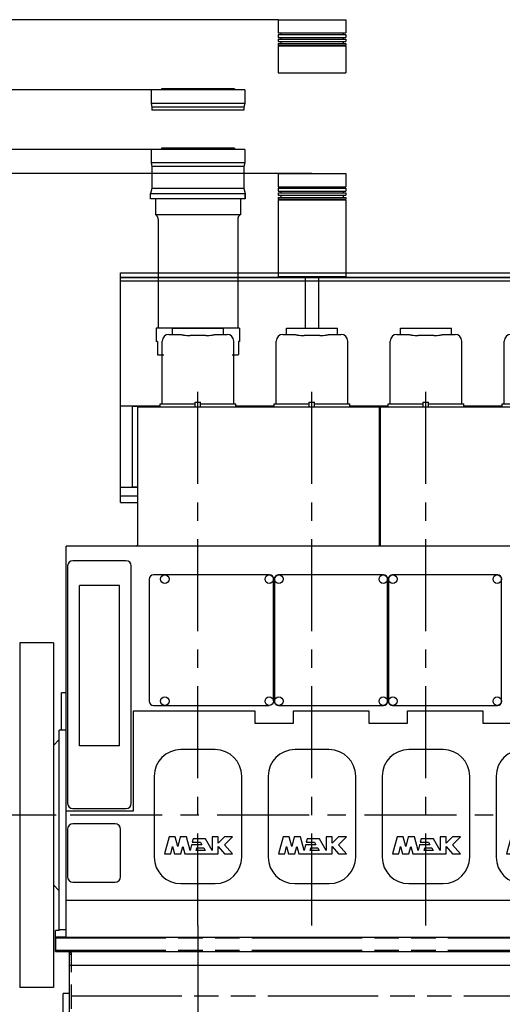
# Model space of a CAD drawing. Header units: millimetres. Extents: x 0 to 841, y 0 to 594.
# Tile 3 of 63: x 96 to 187, y 114 to 300. Entities that reach past the tile are written whole.
import ezdxf
from ezdxf.enums import TextEntityAlignment as Align

# ---------------------------------------------------------------- set-up
doc = ezdxf.new("R2010")
doc.units = ezdxf.units.MM
doc.header["$LTSCALE"] = 46.255
doc.linetypes.add('CENTER', pattern=[0.6, 0.375, -0.075, 0.075, -0.075])
doc.linetypes.add('PHANTOM', pattern=[0.8, 0.45, -0.05, 0.1, -0.05, 0.1, -0.05])
doc.layers.get('0').update_dxf_attribs({"linetype": 'CONTINUOUS'})
for name, color, linetype in [('25007_040000_TLKGS_KS_V_ABL293', 7, 'CONTINUOUS'), ('25007_041000_TLKGS_KS_V_ABL294', 7, 'CONTINUOUS'), ('25007_161101_03_SIMPLE1_T1_X_PBL311', 7, 'CONTINUOUS'), ('25007_161101_03_SIMPLE1_T2_X_PBL318', 7, 'CONTINUOUS'), ('25007_161101_03_SIMPLE1_X_ABL310', 7, 'CONTINUOUS'), ('25007_210700_21_SIMPLE1_A_ABL321', 7, 'CONTINUOUS'), ('25007_210700_21_SIMPLE1_A_ABL325', 7, 'CONTINUOUS'), ('25007_210700_21_SIMPLE1_A_ABL339', 7, 'CONTINUOUS'), ('25007_210700_21_SIMPLE1_A_ABL357', 7, 'CONTINUOUS'), ('25007_210700_21_SIMPLE1_T1_A_PBL418', 7, 'CONTINUOUS'), ('25007_210700_21_SIMPLE1_T2_A_PBL322', 7, 'CONTINUOUS'), ('25007_210700_21_SIMPLE1_T2_A_PBL326', 7, 'CONTINUOUS'), ('25007_210700_21_SIMPLE1_T2_A_PBL340', 7, 'CONTINUOUS'), ('25007_210700_21_SIMPLE1_T2_A_PBL358', 7, 'CONTINUOUS'), ('25007_260100_01_SIMPLE1_T1_X_PBL330', 7, 'CONTINUOUS'), ('25007_260100_01_SIMPLE1_T2_X_PBL329', 7, 'CONTINUOUS'), ('25007_260100_01_SIMPLE1_X_ABL328', 7, 'CONTINUOUS'), ('25007_731000_20_SIMPLE1_B_ABL295', 7, 'CONTINUOUS'), ('25007_731000_20_SIMPLE1_T1_B_PBL304', 7, 'CONTINUOUS'), ('25007_731000_20_SIMPLE1_T2_B_PBL297', 7, 'CONTINUOUS'), ('25007_731000_20_SIMPLE1_T3_B_PBL296', 7, 'CONTINUOUS'), ('25087_000000_IMO-2_SKL_PBL323', 7, 'CONTINUOUS'), ('25087_000000_TLKGS_MARKETING_ABL292', 7, 'CONTINUOUS'), ('25087_030000_TLKGS_V_ABL298', 7, 'CONTINUOUS'), ('25087_100000_TLKGS_V_ABL299', 7, 'CONTINUOUS'), ('25087_111000_21_SIMPLE1_A_ABL305', 7, 'CONTINUOUS'), ('25087_111000_21_SIMPLE1_T1_A_PBL306', 7, 'CONTINUOUS'), ('25087_111200_24_SIMPLE1_T1_X_PBL309', 7, 'CONTINUOUS'), ('25087_111200_24_SIMPLE1_T2_X_PBL317', 7, 'CONTINUOUS'), ('25087_111200_24_SIMPLE1_T3_X_PBL327', 7, 'CONTINUOUS'), ('25087_111200_24_SIMPLE1_T3_X_PBL341', 7, 'CONTINUOUS'), ('25087_111200_24_SIMPLE1_T6_X_PBL319', 7, 'CONTINUOUS'), ('25087_111200_24_SIMPLE1_T6_X_PBL324', 7, 'CONTINUOUS'), ('25087_111200_24_SIMPLE1_T6_X_PBL338', 7, 'CONTINUOUS'), ('25087_111200_24_SIMPLE1_T6_X_PBL356', 7, 'CONTINUOUS'), ('25087_111200_24_SIMPLE1_T7_X_PBL308', 7, 'CONTINUOUS'), ('25087_111200_24_SIMPLE1_X_ABL307', 7, 'CONTINUOUS'), ('25087_122000_01_SIMPLE1_D_ABL302', 7, 'CONTINUOUS'), ('25087_122000_01_SIMPLE1_T1_D_PBL303', 7, 'CONTINUOUS'), ('25087_122000_03_SIMPLE1_B_ABL300', 7, 'CONTINUOUS'), ('25087_122000_03_SIMPLE1_T1_B_PBL301', 7, 'CONTINUOUS'), ('25087_171000_21_SIMPLE1_A_ABL315', 7, 'CONTINUOUS'), ('25087_171000_21_SIMPLE1_T1_A_PBL316', 7, 'CONTINUOUS'), ('25087_200000_TLKGS_V_ABL320', 7, 'CONTINUOUS'), ('25087_700000_TLKGS_V_ABL312', 7, 'CONTINUOUS'), ('25087_727000_27_SIMPLE1_B_ABL313', 7, 'CONTINUOUS'), ('25087_727000_27_SIMPLE1_T1_B_PBL314', 7, 'CONTINUOUS'), ('right_6_VBL291', 7, 'CONTINUOUS')]:
    doc.layers.add(name, color=color, linetype=linetype)
doc.styles.get("Standard").update_dxf_attribs({"font": 'txt', "width": 0.6})
doc.dimstyles.new('DIMSTYLE_1', dxfattribs={"dimtxt": 3.5, "dimasz": 3.5, "dimexe": 1.8, "dimexo": 0, "dimgap": 0.875, "dimtad": 1, "dimlfac": 20, "dimdsep": 46, "dimtxsty": 'Standard', "dimblk": '_FILLED', "dimblk1": '_FILLED', "dimblk2": '_FILLED', "dimcen": 0.09, "dimadec": 0, "dimazin": 0, "dimtp": 2, "dimtm": 2, "dimtfac": 1, "dimtofl": 0, "dimtmove": 0, "dimatfit": 3, "dimldrblk": '_FILLED', "dimfxl": 1, "dimtolj": 1, "dimarcsym": 0})

# ---------------------------------------------------------------- blocks, each defined once
blk = doc.blocks.new('_FILLED')
at = {"color": 0, "linetype": 'ByBlock'}
blk.add_solid([(0, 0), (-1, 0.167), (-1, -0.167)], dxfattribs=at)
blk = doc.blocks.new('*D1')
at = {"color": 2, "linetype": 'Continuous'}
for p, q in [((138.85, 275.55), (74.6, 275.55)), ((76.4, 275.55), (76.4, 212.78)), ((76.4, 150), (76.4, 212.78)), ((103.29, 150), (74.6, 150))]:
    blk.add_line(p, q, dxfattribs=at)
at = {"color": 2, "linetype": 'Continuous', "xscale": 3.5, "yscale": 3.5, "zscale": 3.5}
for p, rotation in [((76.4, 275.55), 90), ((76.4, 150), 270)]:
    blk.add_blockref('_FILLED', p, dxfattribs=dict(at, rotation=rotation))
at = {"color": 2, "linetype": 'Continuous', "width": 0.565476}
blk.add_text('2511', height=3.5, rotation=90, dxfattribs=at).set_placement((75.53, 212.78), align=Align.CENTER)
blk = doc.blocks.new('*D2')
at = {"color": 2, "linetype": 'Continuous'}
for p, q in [((151.5, 271), (84.6, 271)), ((86.4, 271), (86.4, 210.5)), ((86.4, 150), (86.4, 210.5)), ((101.86, 150), (84.6, 150))]:
    blk.add_line(p, q, dxfattribs=at)
at = {"color": 2, "linetype": 'Continuous', "xscale": 3.5, "yscale": 3.5, "zscale": 3.5}
for p, rotation in [((86.4, 271), 90), ((86.4, 150), 270)]:
    blk.add_blockref('_FILLED', p, dxfattribs=dict(at, rotation=rotation))
at = {"color": 2, "linetype": 'Continuous', "width": 0.690476}
blk.add_text('2420', height=3.5, rotation=90, dxfattribs=at).set_placement((85.53, 210.5), align=Align.CENTER)
blk = doc.blocks.new('*D12')
at = {"color": 2, "linetype": 'Continuous'}
for p, q in [((344, 145.75), (344, 77.4)), ((130, 129.2), (130, 77.4)), ((130, 79.2), (237, 79.2)), ((344, 79.2), (237, 79.2))]:
    blk.add_line(p, q, dxfattribs=at)
at = {"color": 2, "linetype": 'Continuous', "xscale": 3.5, "yscale": 3.5, "zscale": 3.5, "rotation": 180}
blk.add_blockref('_FILLED', (130, 79.2), dxfattribs=at)
at = {"color": 2, "linetype": 'Continuous', "xscale": 3.5, "yscale": 3.5, "zscale": 3.5}
blk.add_blockref('_FILLED', (344, 79.2), dxfattribs=at)
at = {"color": 2, "linetype": 'Continuous', "width": 0.690476}
blk.add_text('4280', height=3.5, dxfattribs=at).set_placement((237, 80.08), align=Align.CENTER)
blk = doc.blocks.new('*D25')
at = {"color": 2, "linetype": 'Continuous'}
for p, q in [((121.15, 286.75), (64.6, 286.75)), ((66.4, 286.75), (66.4, 218.375)), ((66.4, 150), (66.4, 218.375)), ((100.15, 150), (64.6, 150))]:
    blk.add_line(p, q, dxfattribs=at)
at = {"color": 2, "linetype": 'Continuous', "xscale": 3.5, "yscale": 3.5, "zscale": 3.5}
for p, rotation in [((66.4, 286.75), 90), ((66.4, 150), 270)]:
    blk.add_blockref('_FILLED', p, dxfattribs=dict(at, rotation=rotation))
at = {"color": 2, "linetype": 'Continuous', "width": 0.654762}
blk.add_text('2735', height=3.5, rotation=90, dxfattribs=at).set_placement((65.525, 218.375), align=Align.CENTER)
blk = doc.blocks.new('*D26')
at = {"color": 2, "linetype": 'Continuous'}
for p, q in [((145.14, 300), (54.6, 300)), ((56.4, 300), (56.4, 225)), ((56.4, 150), (56.4, 225)), ((100.15, 150), (54.6, 150))]:
    blk.add_line(p, q, dxfattribs=at)
at = {"color": 2, "linetype": 'Continuous', "xscale": 3.5, "yscale": 3.5, "zscale": 3.5}
for p, rotation in [((56.4, 300), 90), ((56.4, 150), 270)]:
    blk.add_blockref('_FILLED', p, dxfattribs=dict(at, rotation=rotation))
at = {"color": 2, "linetype": 'Continuous', "width": 0.672619}
blk.add_text('3000', height=3.5, rotation=90, dxfattribs=at).set_placement((55.525, 225), align=Align.CENTER)
blk = doc.blocks.new('25007_731000_20_SIMPLE1_T3_B_PBL296', base_point=(99.58, 150))
at = {"layer": '25007_731000_20_SIMPLE1_T3_B_PBL296', "color": 7, "linetype": 'Continuous'}
for p, q in [((96.4, 182.5), (96.4, 117.5)), ((102.75, 182.5), (96.4, 182.5)), ((102.75, 182.5), (102.75, 117.5)), ((102.75, 117.5), (96.4, 117.5))]:
    blk.add_line(p, q, dxfattribs=at)
blk = doc.blocks.new('25007_731000_20_SIMPLE1_T2_B_PBL297', base_point=(99.58, 150))
at = {"layer": '25007_731000_20_SIMPLE1_T2_B_PBL297', "color": 7, "linetype": 'Continuous'}
for p, q in [((96.4, 182.5), (96.4, 117.5)), ((102.75, 182.5), (96.4, 182.5)), ((102.75, 182.5), (102.75, 117.5)), ((102.75, 117.5), (96.4, 117.5))]:
    blk.add_line(p, q, dxfattribs=at)
blk = doc.blocks.new('25007_731000_20_SIMPLE1_T1_B_PBL304', base_point=(103.95, 146.53))
at = {"layer": '25007_731000_20_SIMPLE1_T1_B_PBL304', "color": 7, "linetype": 'Continuous'}
for p, q in [((103.85, 128.41), (103.85, 166.05)), ((105.15, 166.05), (103.85, 166.05)), ((102.75, 163.15), (103.85, 164.25)), ((102.75, 136.85), (103.85, 135.75)), ((103.15, 127), (103.15, 128.25)), ((103.85, 128.25), (103.15, 128.25)), ((103.85, 128.25), (103.85, 128.41)), ((105.15, 128.41), (103.85, 128.41)), ((105.15, 127), (103.15, 127))]:
    blk.add_line(p, q, dxfattribs=at)
blk = doc.blocks.new('25007_731000_20_SIMPLE1_B_ABL295', base_point=(100.78, 150))
at = {"layer": '25007_731000_20_SIMPLE1_T1_B_PBL304'}
blk.add_blockref('25007_731000_20_SIMPLE1_T1_B_PBL304', (103.95, 146.53), dxfattribs=at)
at = {"layer": '25007_731000_20_SIMPLE1_T2_B_PBL297'}
blk.add_blockref('25007_731000_20_SIMPLE1_T2_B_PBL297', (99.58, 150), dxfattribs=at)
at = {"layer": '25007_731000_20_SIMPLE1_T3_B_PBL296'}
blk.add_blockref('25007_731000_20_SIMPLE1_T3_B_PBL296', (99.58, 150), dxfattribs=at)
blk = doc.blocks.new('25007_041000_TLKGS_KS_V_ABL294', base_point=(100.775, 150))
at = {"layer": '25007_731000_20_SIMPLE1_B_ABL295'}
blk.add_blockref('25007_731000_20_SIMPLE1_B_ABL295', (100.775, 150), dxfattribs=at)
blk = doc.blocks.new('25007_040000_TLKGS_KS_V_ABL293', base_point=(100.775, 150))
at = {"layer": '25007_041000_TLKGS_KS_V_ABL294'}
blk.add_blockref('25007_041000_TLKGS_KS_V_ABL294', (100.775, 150), dxfattribs=at)
blk = doc.blocks.new('25087_122000_03_SIMPLE1_T1_B_PBL301', base_point=(208.88, 108.62))
at = {"layer": '25087_122000_03_SIMPLE1_T1_B_PBL301', "color": 8, "linetype": 'PHANTOM'}
for p, q in [((103.15, 126.9), (103.15, 124.55)), ((103.15, 126.9), (314.6, 126.9)), ((103.15, 124.55), (314.6, 124.55)), ((105.75, 90.35), (105.75, 124.05)), ((106.15, 124.05), (105.75, 124.05)), ((106.15, 123.7), (105.75, 123.7)), ((106.15, 90.35), (106.15, 124.05)), ((106.15, 115.92), (307.25, 115.92))]:
    blk.add_line(p, q, dxfattribs=at)
blk = doc.blocks.new('25087_122000_03_SIMPLE1_B_ABL300', base_point=(208.875, 108.625))
at = {"layer": '25087_122000_03_SIMPLE1_T1_B_PBL301'}
blk.add_blockref('25087_122000_03_SIMPLE1_T1_B_PBL301', (208.875, 108.625), dxfattribs=at)
blk = doc.blocks.new('25087_122000_01_SIMPLE1_T1_D_PBL303', base_point=(208.88, 116.97))
at = {"layer": '25087_122000_01_SIMPLE1_T1_D_PBL303', "color": 7, "linetype": 'Continuous'}
for p, q in [((103.15, 124.3), (103.15, 127)), ((103.15, 124.3), (314.6, 124.3)), ((105.75, 106.95), (105.75, 124.3)), ((105.75, 121.7), (307.65, 121.7)), ((104.6, 107.35), (104.6, 116.35)), ((105.75, 116.35), (104.6, 116.35))]:
    blk.add_line(p, q, dxfattribs=at)
blk = doc.blocks.new('25087_122000_01_SIMPLE1_D_ABL302', base_point=(208.875, 116.975))
at = {"layer": '25087_122000_01_SIMPLE1_T1_D_PBL303'}
blk.add_blockref('25087_122000_01_SIMPLE1_T1_D_PBL303', (208.875, 116.975), dxfattribs=at)
blk = doc.blocks.new('25087_111000_21_SIMPLE1_T1_A_PBL306', base_point=(208.38, 163.88))
at = {"layer": '25087_111000_21_SIMPLE1_T1_A_PBL306', "color": 7, "linetype": 'Continuous'}
for p, q in [((105.15, 127), (105.15, 200.75)), ((296.77, 200.75), (105.15, 200.75)), ((104.25, 166.05), (104.25, 173.05)), ((105.15, 173.05), (104.25, 173.05)), ((117.83, 150.81), (117.83, 169.7)), ((117.83, 169.7), (140.73, 169.7)), ((140.73, 169.7), (140.73, 167.34)), ((148.05, 167.34), (148.05, 169.7)), ((148.05, 169.7), (162.23, 169.7)), ((162.23, 169.7), (162.23, 167.34)), ((169.55, 167.34), (169.55, 169.7)), ((169.55, 169.7), (183.73, 169.7)), ((183.73, 169.7), (183.73, 167.34)), ((140.73, 167.34), (148.05, 167.34)), ((162.23, 167.34), (169.55, 167.34)), ((183.73, 167.34), (191.05, 167.34)), ((105.15, 150.81), (117.83, 150.81)), ((105.15, 134), (312.5, 134)), ((105.15, 127), (312.5, 127))]:
    blk.add_line(p, q, dxfattribs=at)
blk = doc.blocks.new('25087_111000_21_SIMPLE1_A_ABL305', base_point=(208.375, 163.875))
at = {"layer": '25087_111000_21_SIMPLE1_T1_A_PBL306'}
blk.add_blockref('25087_111000_21_SIMPLE1_T1_A_PBL306', (208.375, 163.875), dxfattribs=at)
blk = doc.blocks.new('25087_111200_24_SIMPLE1_T7_X_PBL308', base_point=(110.4, 142.875))
at = {"layer": '25087_111200_24_SIMPLE1_T7_X_PBL308', "color": 7, "linetype": 'Continuous'}
for p, q in [((105.4, 147.375), (105.4, 138.375)), ((114.4, 148.375), (106.4, 148.375)), ((115.4, 138.375), (115.4, 147.375)), ((106.4, 137.375), (114.4, 137.375))]:
    blk.add_line(p, q, dxfattribs=at)
for centre, start, end in [((106.4, 147.375), 90, 180), ((114.4, 147.375), 0, 90), ((106.4, 138.375), 180, 270), ((114.4, 138.375), 270, 360)]:
    blk.add_arc(centre, 1, start, end, dxfattribs=at)
blk = doc.blocks.new('25087_111200_24_SIMPLE1_T1_X_PBL309', base_point=(111.42, 174.62))
at = {"layer": '25087_111200_24_SIMPLE1_T1_X_PBL309', "color": 7, "linetype": 'Continuous'}
for p, q in [((105.42, 197), (105.42, 152.25)), ((116.42, 198), (106.42, 198)), ((117.42, 152.25), (117.42, 197)), ((107.67, 163.09), (107.67, 193.31)), ((115.17, 193.31), (107.67, 193.31)), ((115.17, 163.09), (115.17, 193.31)), ((115.17, 163.09), (107.67, 163.09)), ((106.42, 151.25), (116.42, 151.25))]:
    blk.add_line(p, q, dxfattribs=at)
for centre, start, end in [((106.42, 197), 90, 180), ((116.42, 197), 0, 90), ((106.42, 152.25), 180, 270), ((116.42, 152.25), 270, 360)]:
    blk.add_arc(centre, 1, start, end, dxfattribs=at)
blk = doc.blocks.new('25087_111200_24_SIMPLE1_T2_X_PBL317', base_point=(132.53, 183))
at = {"layer": '25087_111200_24_SIMPLE1_T2_X_PBL317', "color": 7, "linetype": 'Continuous'}
for p, q in [((143.5, 195.3), (121.6, 195.3)), ((120.8, 194.5), (120.8, 171.5)), ((144.25, 171.5), (144.25, 194.55)), ((121.6, 170.7), (143.45, 170.7))]:
    blk.add_line(p, q, dxfattribs=at)
for centre in [(123.75, 194.5), (143.45, 194.5), (123.75, 171.5), (143.45, 171.5)]:
    blk.add_circle(centre, 0.8, dxfattribs=at)
for centre, radius, start, end in [((121.6, 194.5), 0.8, 90, 180), ((143.5, 194.55), 0.75, 0, 90), ((121.6, 171.5), 0.8, 180, 270)]:
    blk.add_arc(centre, radius, start, end, dxfattribs=at)
blk = doc.blocks.new('25087_111200_24_SIMPLE1_T6_X_PBL319', base_point=(130, 149.75))
at = {"layer": '25087_111200_24_SIMPLE1_T6_X_PBL319', "color": 7, "linetype": 'Continuous'}
for p, q in [((133.25, 162.37), (126.75, 162.37)), ((121.75, 157.37), (121.75, 142.12)), ((138.25, 142.12), (138.25, 157.37)), ((124.54, 145.9), (123.7, 142.75)), ((125.7, 145.9), (124.54, 145.9)), ((126.18, 144.12), (125.7, 145.9)), ((126.66, 145.9), (126.18, 144.12)), ((127.82, 145.9), (126.66, 145.9)), ((128.5, 143.34), (127.82, 145.9)), ((129.08, 145.53), (128.92, 144.93)), ((128.92, 144.93), (130.45, 144.93)), ((131.4, 145.53), (129.08, 145.53)), ((130.45, 144.93), (130.73, 144.44)), ((132.66, 143.34), (131.4, 145.53)), ((132.66, 145.9), (132.66, 143.34)), ((133.78, 145.9), (132.66, 145.9)), ((133.78, 144.72), (133.78, 145.9)), ((135, 145.9), (133.78, 144.72)), ((136.5, 145.9), (135, 145.9)), ((135, 144.44), (136.5, 145.9)), ((124.86, 142.75), (125.22, 144.1)), ((125.22, 144.1), (125.58, 142.75)), ((126.78, 142.75), (127.14, 144.1)), ((127.14, 144.1), (127.5, 142.75)), ((128.79, 144.44), (128.5, 143.34)), ((130.73, 144.44), (128.79, 144.44)), ((129.66, 143.34), (129.79, 143.84)), ((131.37, 143.34), (129.66, 143.34)), ((129.79, 143.84), (131.08, 143.84)), ((131.08, 143.84), (131.37, 143.34)), ((133.78, 142.75), (133.78, 144.13)), ((133.78, 144.13), (135, 142.75)), ((136.5, 142.75), (135, 144.44)), ((123.7, 142.75), (124.86, 142.75)), ((125.58, 142.75), (126.78, 142.75)), ((127.5, 142.75), (133.78, 142.75)), ((135, 142.75), (136.5, 142.75)), ((126.75, 137.12), (133.25, 137.12))]:
    blk.add_line(p, q, dxfattribs=at)
for centre, start, end in [((126.75, 157.37), 90, 180), ((133.25, 157.37), 0, 90), ((126.75, 142.12), 180, 270), ((133.25, 142.12), 270, 360)]:
    blk.add_arc(centre, 5, start, end, dxfattribs=at)
blk = doc.blocks.new('25087_111200_24_SIMPLE1_T6_X_PBL324', base_point=(151.5, 149.75))
at = {"layer": '25087_111200_24_SIMPLE1_T6_X_PBL324', "color": 7, "linetype": 'Continuous'}
for p, q in [((154.75, 162.37), (148.25, 162.37)), ((143.25, 157.37), (143.25, 142.12)), ((159.75, 142.12), (159.75, 157.37)), ((146.04, 145.9), (145.2, 142.75)), ((147.2, 145.9), (146.04, 145.9)), ((147.68, 144.12), (147.2, 145.9)), ((148.16, 145.9), (147.68, 144.12)), ((149.32, 145.9), (148.16, 145.9)), ((150, 143.34), (149.32, 145.9)), ((150.58, 145.53), (150.42, 144.93)), ((150.42, 144.93), (151.95, 144.93)), ((152.9, 145.53), (150.58, 145.53)), ((151.95, 144.93), (152.23, 144.44)), ((154.16, 143.34), (152.9, 145.53)), ((154.16, 145.9), (154.16, 143.34)), ((155.28, 145.9), (154.16, 145.9)), ((155.28, 144.72), (155.28, 145.9)), ((156.5, 145.9), (155.28, 144.72)), ((158, 145.9), (156.5, 145.9)), ((156.5, 144.44), (158, 145.9)), ((146.36, 142.75), (146.72, 144.1)), ((146.72, 144.1), (147.08, 142.75)), ((148.28, 142.75), (148.64, 144.1)), ((148.64, 144.1), (149, 142.75)), ((150.29, 144.44), (150, 143.34)), ((152.23, 144.44), (150.29, 144.44)), ((151.16, 143.34), (151.29, 143.84)), ((152.87, 143.34), (151.16, 143.34)), ((151.29, 143.84), (152.58, 143.84)), ((152.58, 143.84), (152.87, 143.34)), ((155.28, 144.13), (156.5, 142.75)), ((155.28, 142.75), (155.28, 144.13)), ((158, 142.75), (156.5, 144.44)), ((145.2, 142.75), (146.36, 142.75)), ((147.08, 142.75), (148.28, 142.75)), ((149, 142.75), (155.28, 142.75)), ((156.5, 142.75), (158, 142.75)), ((148.25, 137.12), (154.75, 137.12))]:
    blk.add_line(p, q, dxfattribs=at)
for centre, start, end in [((148.25, 157.37), 90, 180), ((154.75, 157.37), 0, 90), ((148.25, 142.12), 180, 270), ((154.75, 142.12), 270, 360)]:
    blk.add_arc(centre, 5, start, end, dxfattribs=at)
blk = doc.blocks.new('25087_111200_24_SIMPLE1_T3_X_PBL327', base_point=(155.1, 183))
at = {"layer": '25087_111200_24_SIMPLE1_T3_X_PBL327', "color": 7, "linetype": 'Continuous'}
for p, q in [((165, 195.3), (145.2, 195.3)), ((144.45, 194.55), (144.45, 171.45)), ((165.75, 171.45), (165.75, 194.55)), ((145.2, 170.7), (165, 170.7))]:
    blk.add_line(p, q, dxfattribs=at)
for centre in [(145.25, 194.5), (164.95, 194.5), (145.25, 171.5), (164.95, 171.5)]:
    blk.add_circle(centre, 0.8, dxfattribs=at)
for centre, start, end in [((145.2, 194.55), 90, 180), ((165, 194.55), 0, 90), ((145.2, 171.45), 180, 270), ((165, 171.45), 270, 360)]:
    blk.add_arc(centre, 0.75, start, end, dxfattribs=at)
blk = doc.blocks.new('25087_111200_24_SIMPLE1_T6_X_PBL338', base_point=(173, 149.75))
at = {"layer": '25087_111200_24_SIMPLE1_T6_X_PBL338', "color": 7, "linetype": 'Continuous'}
for p, q in [((176.25, 162.37), (169.75, 162.37)), ((164.75, 157.37), (164.75, 142.12)), ((181.25, 142.12), (181.25, 157.37)), ((167.54, 145.9), (166.7, 142.75)), ((168.7, 145.9), (167.54, 145.9)), ((169.18, 144.12), (168.7, 145.9)), ((169.66, 145.9), (169.18, 144.12)), ((170.82, 145.9), (169.66, 145.9)), ((171.5, 143.34), (170.82, 145.9)), ((172.08, 145.53), (171.92, 144.93)), ((171.92, 144.93), (173.45, 144.93)), ((174.4, 145.53), (172.08, 145.53)), ((173.45, 144.93), (173.73, 144.44)), ((175.66, 143.34), (174.4, 145.53)), ((175.66, 145.9), (175.66, 143.34)), ((176.78, 145.9), (175.66, 145.9)), ((176.78, 144.72), (176.78, 145.9)), ((178, 145.9), (176.78, 144.72)), ((179.5, 145.9), (178, 145.9)), ((178, 144.44), (179.5, 145.9)), ((167.86, 142.75), (168.22, 144.1)), ((168.22, 144.1), (168.58, 142.75)), ((169.78, 142.75), (170.14, 144.1)), ((170.14, 144.1), (170.5, 142.75)), ((171.79, 144.44), (171.5, 143.34)), ((173.73, 144.44), (171.79, 144.44)), ((172.66, 143.34), (172.79, 143.84)), ((174.37, 143.34), (172.66, 143.34)), ((172.79, 143.84), (174.08, 143.84)), ((174.08, 143.84), (174.37, 143.34)), ((176.78, 144.13), (178, 142.75)), ((176.78, 142.75), (176.78, 144.13)), ((179.5, 142.75), (178, 144.44)), ((166.7, 142.75), (167.86, 142.75)), ((168.58, 142.75), (169.78, 142.75)), ((170.5, 142.75), (176.78, 142.75)), ((178, 142.75), (179.5, 142.75)), ((169.75, 137.12), (176.25, 137.12))]:
    blk.add_line(p, q, dxfattribs=at)
for centre, start, end in [((169.75, 157.37), 90, 180), ((176.25, 157.37), 0, 90), ((169.75, 142.12), 180, 270), ((176.25, 142.12), 270, 360)]:
    blk.add_arc(centre, 5, start, end, dxfattribs=at)
blk = doc.blocks.new('25087_111200_24_SIMPLE1_T3_X_PBL341', base_point=(176.6, 183))
at = {"layer": '25087_111200_24_SIMPLE1_T3_X_PBL341', "color": 7, "linetype": 'Continuous'}
for p, q in [((186.5, 195.3), (166.7, 195.3)), ((165.95, 194.55), (165.95, 171.45)), ((187.25, 171.45), (187.25, 194.55)), ((166.7, 170.7), (186.5, 170.7))]:
    blk.add_line(p, q, dxfattribs=at)
for centre in [(166.75, 194.5), (186.45, 194.5), (166.75, 171.5), (186.45, 171.5)]:
    blk.add_circle(centre, 0.8, dxfattribs=at)
for centre, start, end in [((166.7, 194.55), 90, 180), ((186.5, 194.55), 0, 90), ((166.7, 171.45), 180, 270), ((186.5, 171.45), 270, 360)]:
    blk.add_arc(centre, 0.75, start, end, dxfattribs=at)
blk = doc.blocks.new('25087_111200_24_SIMPLE1_T6_X_PBL356', base_point=(194.5, 149.75))
at = {"layer": '25087_111200_24_SIMPLE1_T6_X_PBL356', "color": 7, "linetype": 'Continuous'}
for p, q in [((197.75, 162.37), (191.25, 162.37)), ((186.25, 157.37), (186.25, 142.12)), ((202.75, 142.12), (202.75, 157.37)), ((189.04, 145.9), (188.2, 142.75)), ((190.2, 145.9), (189.04, 145.9)), ((190.68, 144.12), (190.2, 145.9)), ((191.16, 145.9), (190.68, 144.12)), ((192.32, 145.9), (191.16, 145.9)), ((193, 143.34), (192.32, 145.9)), ((193.58, 145.53), (193.42, 144.93)), ((193.42, 144.93), (194.95, 144.93)), ((195.9, 145.53), (193.58, 145.53)), ((194.95, 144.93), (195.23, 144.44)), ((197.16, 143.34), (195.9, 145.53)), ((198.28, 145.9), (197.16, 145.9)), ((197.16, 145.9), (197.16, 143.34)), ((198.28, 144.72), (198.28, 145.9)), ((199.5, 145.9), (198.28, 144.72)), ((201, 145.9), (199.5, 145.9)), ((199.5, 144.44), (201, 145.9)), ((189.36, 142.75), (189.72, 144.1)), ((189.72, 144.1), (190.08, 142.75)), ((191.28, 142.75), (191.64, 144.1)), ((191.64, 144.1), (192, 142.75)), ((193.29, 144.44), (193, 143.34)), ((195.23, 144.44), (193.29, 144.44)), ((194.16, 143.34), (194.29, 143.84)), ((195.87, 143.34), (194.16, 143.34)), ((194.29, 143.84), (195.58, 143.84)), ((195.58, 143.84), (195.87, 143.34)), ((198.28, 144.13), (199.5, 142.75)), ((198.28, 142.75), (198.28, 144.13)), ((201, 142.75), (199.5, 144.44)), ((188.2, 142.75), (189.36, 142.75)), ((190.08, 142.75), (191.28, 142.75)), ((192, 142.75), (198.28, 142.75)), ((199.5, 142.75), (201, 142.75)), ((191.25, 137.12), (197.75, 137.12))]:
    blk.add_line(p, q, dxfattribs=at)
for centre, start, end in [((191.25, 157.37), 90, 180), ((197.75, 157.37), 0, 90), ((191.25, 142.12), 180, 270), ((197.75, 142.12), 270, 360)]:
    blk.add_arc(centre, 5, start, end, dxfattribs=at)
blk = doc.blocks.new('25087_111200_24_SIMPLE1_X_ABL307', base_point=(209.2, 167.38))
at = {"layer": '25087_111200_24_SIMPLE1_T1_X_PBL309'}
blk.add_blockref('25087_111200_24_SIMPLE1_T1_X_PBL309', (111.42, 174.62), dxfattribs=at)
at = {"layer": '25087_111200_24_SIMPLE1_T2_X_PBL317'}
blk.add_blockref('25087_111200_24_SIMPLE1_T2_X_PBL317', (132.53, 183), dxfattribs=at)
at = {"layer": '25087_111200_24_SIMPLE1_T3_X_PBL327'}
blk.add_blockref('25087_111200_24_SIMPLE1_T3_X_PBL327', (155.1, 183), dxfattribs=at)
at = {"layer": '25087_111200_24_SIMPLE1_T3_X_PBL341'}
blk.add_blockref('25087_111200_24_SIMPLE1_T3_X_PBL341', (176.6, 183), dxfattribs=at)
at = {"layer": '25087_111200_24_SIMPLE1_T6_X_PBL319'}
blk.add_blockref('25087_111200_24_SIMPLE1_T6_X_PBL319', (130, 149.75), dxfattribs=at)
at = {"layer": '25087_111200_24_SIMPLE1_T6_X_PBL324'}
blk.add_blockref('25087_111200_24_SIMPLE1_T6_X_PBL324', (151.5, 149.75), dxfattribs=at)
at = {"layer": '25087_111200_24_SIMPLE1_T6_X_PBL338'}
blk.add_blockref('25087_111200_24_SIMPLE1_T6_X_PBL338', (173, 149.75), dxfattribs=at)
at = {"layer": '25087_111200_24_SIMPLE1_T6_X_PBL356'}
blk.add_blockref('25087_111200_24_SIMPLE1_T6_X_PBL356', (194.5, 149.75), dxfattribs=at)
at = {"layer": '25087_111200_24_SIMPLE1_T7_X_PBL308'}
blk.add_blockref('25087_111200_24_SIMPLE1_T7_X_PBL308', (110.4, 142.88), dxfattribs=at)
blk = doc.blocks.new('25087_171000_21_SIMPLE1_T1_A_PBL316', base_point=(207.375, 213.863))
at = {"layer": '25087_171000_21_SIMPLE1_T1_A_PBL316', "color": 7, "linetype": 'Continuous'}
for p, q in [((118.65, 200.75), (118.65, 226.975)), ((118.65, 226.975), (164.25, 226.975)), ((164.25, 200.75), (164.25, 226.975)), ((164.45, 200.75), (164.45, 226.975)), ((164.45, 226.975), (207.25, 226.975)), ((207.25, 200.75), (207.25, 226.975)), ((207.45, 200.75), (207.45, 226.975)), ((207.45, 226.975), (250.25, 226.975)), ((250.25, 200.75), (250.25, 226.975)), ((250.45, 200.75), (250.45, 226.975)), ((250.45, 226.975), (296.25, 226.975)), ((296.25, 200.75), (296.25, 226.975)), ((118.5, 200.75), (118.5, 200.9)), ((118.5, 200.9), (118.65, 200.9))]:
    blk.add_line(p, q, dxfattribs=at)
blk = doc.blocks.new('25087_171000_21_SIMPLE1_A_ABL315', base_point=(207.38, 213.86))
at = {"layer": '25087_171000_21_SIMPLE1_T1_A_PBL316'}
blk.add_blockref('25087_171000_21_SIMPLE1_T1_A_PBL316', (207.38, 213.86), dxfattribs=at)
blk = doc.blocks.new('25087_100000_TLKGS_V_ABL299', base_point=(208.875, 158.6625))
at = {"layer": '25087_111000_21_SIMPLE1_A_ABL305'}
blk.add_blockref('25087_111000_21_SIMPLE1_A_ABL305', (208.375, 163.875), dxfattribs=at)
at = {"layer": '25087_111200_24_SIMPLE1_X_ABL307'}
blk.add_blockref('25087_111200_24_SIMPLE1_X_ABL307', (209.2, 167.375), dxfattribs=at)
at = {"layer": '25087_122000_01_SIMPLE1_D_ABL302'}
blk.add_blockref('25087_122000_01_SIMPLE1_D_ABL302', (208.875, 116.975), dxfattribs=at)
at = {"layer": '25087_122000_03_SIMPLE1_B_ABL300'}
blk.add_blockref('25087_122000_03_SIMPLE1_B_ABL300', (208.875, 108.625), dxfattribs=at)
at = {"layer": '25087_171000_21_SIMPLE1_A_ABL315'}
blk.add_blockref('25087_171000_21_SIMPLE1_A_ABL315', (207.375, 213.8625), dxfattribs=at)
blk = doc.blocks.new('25087_727000_27_SIMPLE1_T1_B_PBL314', base_point=(239.78, 240.22))
at = {"layer": '25087_727000_27_SIMPLE1_T1_B_PBL314', "color": 7, "linetype": 'Continuous'}
for p, q in [((115.4, 208.95), (115.4, 252.27)), ((115.4, 252.27), (292.57, 252.27)), ((115.4, 251.45), (292.57, 251.45)), ((115.4, 251.37), (292.57, 251.37)), ((115.4, 250.78), (292.57, 250.78)), ((115.4, 227.2), (117.65, 227.2)), ((117.65, 211.93), (117.65, 227.21)), ((117.65, 227.21), (122.85, 227.21)), ((120.15, 227.06), (117.65, 227.06)), ((120.15, 226.97), (120.15, 227.06)), ((137.15, 227.21), (144.35, 227.21)), ((158.65, 227.21), (165.85, 227.21)), ((180.15, 227.21), (187.35, 227.21)), ((115.4, 211.83), (118.65, 211.83)), ((117.65, 211.93), (118.65, 211.93)), ((115.4, 210.25), (118.65, 210.25)), ((115.4, 208.95), (118.65, 208.95))]:
    blk.add_line(p, q, dxfattribs=at)
blk = doc.blocks.new('25087_727000_27_SIMPLE1_B_ABL313', base_point=(239.78, 240.22))
at = {"layer": '25087_727000_27_SIMPLE1_T1_B_PBL314'}
blk.add_blockref('25087_727000_27_SIMPLE1_T1_B_PBL314', (239.78, 240.22), dxfattribs=at)
blk = doc.blocks.new('25087_700000_TLKGS_V_ABL312', base_point=(239.78, 240.22))
at = {"layer": '25087_727000_27_SIMPLE1_B_ABL313'}
blk.add_blockref('25087_727000_27_SIMPLE1_B_ABL313', (239.78, 240.22), dxfattribs=at)
blk = doc.blocks.new('25007_210700_21_SIMPLE1_T2_A_PBL322', base_point=(130, 234.39))
at = {"layer": '25007_210700_21_SIMPLE1_T2_A_PBL322', "color": 7, "linetype": 'Continuous'}
for p, q in [((125.2, 240.66), (125.2, 241.81)), ((125.2, 241.81), (134.8, 241.81)), ((134.8, 240.66), (134.8, 241.81)), ((124.5, 240.66), (126.59, 240.66)), ((125.67, 240.66), (126.59, 240.66)), ((131.47, 240.42), (128.53, 240.42)), ((133.41, 240.66), (134.33, 240.66)), ((133.41, 240.66), (133.7, 240.66)), ((134.33, 240.66), (135.5, 240.66)), ((123.25, 227.56), (123.25, 239.41)), ((136.75, 227.56), (136.75, 239.41)), ((122.85, 226.97), (122.85, 227.56)), ((122.85, 227.56), (129.5, 227.56)), ((129.5, 226.97), (129.5, 227.85)), ((129.5, 227.85), (130.5, 227.85)), ((130.5, 226.97), (130.5, 227.85)), ((130.5, 227.56), (137.15, 227.56)), ((137.15, 226.97), (137.15, 227.56))]:
    blk.add_line(p, q, dxfattribs=at)
for centre, start, end in [((124.5, 239.41), 90, 180), ((135.5, 239.41), 0, 90)]:
    blk.add_arc(centre, 1.25, start, end, dxfattribs=at)
for points, knots in [([(126.59, 240.66), (126.63, 240.66), (126.72, 240.64), (126.88, 240.62), (127.08, 240.58), (127.41, 240.52), (127.9, 240.45), (128.31, 240.42), (128.53, 240.42)], [0, 0, 0, 0, 0.055747, 0.137772, 0.243376, 0.369201, 0.666979, 1, 1, 1, 1]), ([(131.47, 240.42), (131.69, 240.42), (132.1, 240.45), (132.59, 240.52), (132.92, 240.58), (133.12, 240.62), (133.28, 240.64), (133.37, 240.66), (133.41, 240.66)], [0, 0, 0, 0, 0.333021, 0.630799, 0.756624, 0.862228, 0.944253, 1, 1, 1, 1])]:
    blk.add_open_spline(points, degree=3, knots=knots, dxfattribs=at)
blk = doc.blocks.new('25007_210700_21_SIMPLE1_A_ABL321', base_point=(130, 234.39))
at = {"layer": '25007_210700_21_SIMPLE1_T2_A_PBL322'}
blk.add_blockref('25007_210700_21_SIMPLE1_T2_A_PBL322', (130, 234.39), dxfattribs=at)
blk = doc.blocks.new('25007_210700_21_SIMPLE1_T2_A_PBL326', base_point=(151.5, 234.39))
at = {"layer": '25007_210700_21_SIMPLE1_T2_A_PBL326', "color": 7, "linetype": 'Continuous'}
for p, q in [((146.7, 240.66), (146.7, 241.81)), ((146.7, 241.81), (156.3, 241.81)), ((156.3, 240.66), (156.3, 241.81)), ((146, 240.66), (148.09, 240.66)), ((147.17, 240.66), (148.09, 240.66)), ((152.97, 240.42), (150.03, 240.42)), ((154.91, 240.66), (155.83, 240.66)), ((154.91, 240.66), (155.2, 240.66)), ((155.83, 240.66), (157, 240.66)), ((144.75, 227.56), (144.75, 239.41)), ((158.25, 227.56), (158.25, 239.41)), ((144.35, 226.97), (144.35, 227.56)), ((144.35, 227.56), (151, 227.56)), ((151, 226.97), (151, 227.85)), ((151, 227.85), (152, 227.85)), ((152, 226.97), (152, 227.85)), ((152, 227.56), (158.65, 227.56)), ((158.65, 226.97), (158.65, 227.56))]:
    blk.add_line(p, q, dxfattribs=at)
for centre, start, end in [((146, 239.41), 90, 180), ((157, 239.41), 0, 90)]:
    blk.add_arc(centre, 1.25, start, end, dxfattribs=at)
for points, knots in [([(148.09, 240.66), (148.13, 240.66), (148.22, 240.64), (148.38, 240.62), (148.58, 240.58), (148.91, 240.52), (149.4, 240.45), (149.81, 240.42), (150.03, 240.42)], [0, 0, 0, 0, 0.055747, 0.137772, 0.243376, 0.369201, 0.666979, 1, 1, 1, 1]), ([(152.97, 240.42), (153.19, 240.42), (153.6, 240.45), (154.09, 240.52), (154.42, 240.58), (154.62, 240.62), (154.78, 240.64), (154.87, 240.66), (154.91, 240.66)], [0, 0, 0, 0, 0.333021, 0.630799, 0.756624, 0.862228, 0.944253, 1, 1, 1, 1])]:
    blk.add_open_spline(points, degree=3, knots=knots, dxfattribs=at)
blk = doc.blocks.new('25007_210700_21_SIMPLE1_A_ABL325', base_point=(151.5, 234.39))
at = {"layer": '25007_210700_21_SIMPLE1_T2_A_PBL326'}
blk.add_blockref('25007_210700_21_SIMPLE1_T2_A_PBL326', (151.5, 234.39), dxfattribs=at)
blk = doc.blocks.new('25007_210700_21_SIMPLE1_T2_A_PBL340', base_point=(173, 234.39))
at = {"layer": '25007_210700_21_SIMPLE1_T2_A_PBL340', "color": 7, "linetype": 'Continuous'}
for p, q in [((168.2, 240.66), (168.2, 241.81)), ((168.2, 241.81), (177.8, 241.81)), ((177.8, 240.66), (177.8, 241.81)), ((167.5, 240.66), (169.59, 240.66)), ((168.67, 240.66), (169.59, 240.66)), ((174.47, 240.42), (171.53, 240.42)), ((176.41, 240.66), (176.7, 240.66)), ((176.41, 240.66), (177.33, 240.66)), ((177.33, 240.66), (178.5, 240.66)), ((166.25, 227.56), (166.25, 239.41)), ((179.75, 227.56), (179.75, 239.41)), ((165.85, 226.97), (165.85, 227.56)), ((165.85, 227.56), (172.5, 227.56)), ((172.5, 226.97), (172.5, 227.85)), ((172.5, 227.85), (173.5, 227.85)), ((173.5, 226.97), (173.5, 227.85)), ((173.5, 227.56), (180.15, 227.56)), ((180.15, 226.97), (180.15, 227.56))]:
    blk.add_line(p, q, dxfattribs=at)
for centre, start, end in [((167.5, 239.41), 90, 180), ((178.5, 239.41), 0, 90)]:
    blk.add_arc(centre, 1.25, start, end, dxfattribs=at)
for points, knots in [([(169.59, 240.66), (169.63, 240.66), (169.72, 240.64), (169.88, 240.62), (170.08, 240.58), (170.41, 240.52), (170.9, 240.45), (171.31, 240.42), (171.53, 240.42)], [0, 0, 0, 0, 0.055747, 0.137772, 0.243376, 0.369201, 0.666979, 1, 1, 1, 1]), ([(174.47, 240.42), (174.69, 240.42), (175.1, 240.45), (175.59, 240.52), (175.92, 240.58), (176.12, 240.62), (176.28, 240.64), (176.37, 240.66), (176.41, 240.66)], [0, 0, 0, 0, 0.333021, 0.630799, 0.756624, 0.862228, 0.944253, 1, 1, 1, 1])]:
    blk.add_open_spline(points, degree=3, knots=knots, dxfattribs=at)
blk = doc.blocks.new('25007_210700_21_SIMPLE1_T1_A_PBL418', base_point=(164.35, 220.4))
at = {"layer": '25007_210700_21_SIMPLE1_T1_A_PBL418', "color": 7, "linetype": 'Continuous'}
for p, q in [((164.45, 226.91), (164.25, 226.91)), ((164.25, 213.9), (164.45, 213.9))]:
    blk.add_line(p, q, dxfattribs=at)
blk = doc.blocks.new('25007_210700_21_SIMPLE1_A_ABL339', base_point=(172.2, 227.85))
at = {"layer": '25007_210700_21_SIMPLE1_T1_A_PBL418'}
blk.add_blockref('25007_210700_21_SIMPLE1_T1_A_PBL418', (164.35, 220.4), dxfattribs=at)
at = {"layer": '25007_210700_21_SIMPLE1_T2_A_PBL340'}
blk.add_blockref('25007_210700_21_SIMPLE1_T2_A_PBL340', (173, 234.39), dxfattribs=at)
blk = doc.blocks.new('25007_210700_21_SIMPLE1_T2_A_PBL358', base_point=(194.5, 234.39))
at = {"layer": '25007_210700_21_SIMPLE1_T2_A_PBL358', "color": 7, "linetype": 'Continuous'}
for p, q in [((189.7, 240.66), (189.7, 241.81)), ((189.7, 241.81), (199.3, 241.81)), ((199.3, 240.66), (199.3, 241.81)), ((189, 240.66), (191.09, 240.66)), ((190.17, 240.66), (191.09, 240.66)), ((195.97, 240.42), (193.03, 240.42)), ((197.91, 240.66), (198.83, 240.66)), ((197.91, 240.66), (198.2, 240.66)), ((198.83, 240.66), (200, 240.66)), ((187.75, 227.56), (187.75, 239.41)), ((201.25, 227.56), (201.25, 239.41)), ((187.35, 226.97), (187.35, 227.56)), ((187.35, 227.56), (194, 227.56)), ((194, 226.97), (194, 227.85)), ((194, 227.85), (195, 227.85)), ((195, 226.97), (195, 227.85)), ((195, 227.56), (201.65, 227.56)), ((201.65, 226.97), (201.65, 227.56))]:
    blk.add_line(p, q, dxfattribs=at)
for centre, start, end in [((189, 239.41), 90, 180), ((200, 239.41), 0, 90)]:
    blk.add_arc(centre, 1.25, start, end, dxfattribs=at)
for points, knots in [([(191.09, 240.66), (191.13, 240.66), (191.22, 240.64), (191.38, 240.62), (191.58, 240.58), (191.91, 240.52), (192.4, 240.45), (192.81, 240.42), (193.03, 240.42)], [0, 0, 0, 0, 0.055747, 0.137772, 0.243376, 0.369201, 0.666979, 1, 1, 1, 1]), ([(195.97, 240.42), (196.19, 240.42), (196.6, 240.45), (197.09, 240.52), (197.42, 240.58), (197.62, 240.62), (197.78, 240.64), (197.87, 240.66), (197.91, 240.66)], [0, 0, 0, 0, 0.333021, 0.630799, 0.756624, 0.862228, 0.944253, 1, 1, 1, 1])]:
    blk.add_open_spline(points, degree=3, knots=knots, dxfattribs=at)
blk = doc.blocks.new('25007_210700_21_SIMPLE1_A_ABL357', base_point=(194.5, 234.39))
at = {"layer": '25007_210700_21_SIMPLE1_T2_A_PBL358'}
blk.add_blockref('25007_210700_21_SIMPLE1_T2_A_PBL358', (194.5, 234.39), dxfattribs=at)
blk = doc.blocks.new('25087_200000_TLKGS_V_ABL320', base_point=(205.25, 227.85))
at = {"layer": '25007_210700_21_SIMPLE1_A_ABL321'}
blk.add_blockref('25007_210700_21_SIMPLE1_A_ABL321', (130, 234.39), dxfattribs=at)
at = {"layer": '25007_210700_21_SIMPLE1_A_ABL325'}
blk.add_blockref('25007_210700_21_SIMPLE1_A_ABL325', (151.5, 234.39), dxfattribs=at)
at = {"layer": '25007_210700_21_SIMPLE1_A_ABL339'}
blk.add_blockref('25007_210700_21_SIMPLE1_A_ABL339', (172.2, 227.85), dxfattribs=at)
at = {"layer": '25007_210700_21_SIMPLE1_A_ABL357'}
blk.add_blockref('25007_210700_21_SIMPLE1_A_ABL357', (194.5, 234.39), dxfattribs=at)
blk = doc.blocks.new('25087_030000_TLKGS_V_ABL298', base_point=(233.66, 180.92))
at = {"layer": '25087_100000_TLKGS_V_ABL299'}
blk.add_blockref('25087_100000_TLKGS_V_ABL299', (208.88, 158.66), dxfattribs=at)
at = {"layer": '25087_200000_TLKGS_V_ABL320'}
blk.add_blockref('25087_200000_TLKGS_V_ABL320', (205.25, 227.85), dxfattribs=at)
at = {"layer": '25087_700000_TLKGS_V_ABL312'}
blk.add_blockref('25087_700000_TLKGS_V_ABL312', (239.78, 240.22), dxfattribs=at)
blk = doc.blocks.new('25087_000000_TLKGS_MARKETING_ABL292', base_point=(242.25, 180.34))
at = {"layer": '25007_040000_TLKGS_KS_V_ABL293'}
blk.add_blockref('25007_040000_TLKGS_KS_V_ABL293', (100.78, 150), dxfattribs=at)
at = {"layer": '25087_030000_TLKGS_V_ABL298'}
blk.add_blockref('25087_030000_TLKGS_V_ABL298', (233.66, 180.92), dxfattribs=at)
blk = doc.blocks.new('25007_161101_03_SIMPLE1_T1_X_PBL311', base_point=(130, 256.25))
at = {"layer": '25007_161101_03_SIMPLE1_T1_X_PBL311', "color": 8, "linetype": 'PHANTOM'}
for p, q in [((121.15, 275.55), (121.15, 272.98)), ((138.85, 275.55), (121.15, 275.55)), ((123.11, 275.75), (123.11, 275.55)), ((136.88, 275.75), (123.11, 275.75)), ((136.88, 275.75), (136.88, 275.55)), ((138.85, 275.55), (138.85, 272.98)), ((121.15, 272.98), (121.33, 272.32)), ((138.85, 272.98), (121.15, 272.98)), ((138.85, 272.98), (138.68, 272.32)), ((121.33, 272.32), (121.33, 268.15)), ((138.68, 272.32), (121.33, 272.32)), ((138.68, 272.32), (138.68, 268.15)), ((121.33, 268.15), (121.08, 267.23)), ((138.68, 268.15), (121.33, 268.15)), ((138.68, 268.15), (138.92, 267.23)), ((121.08, 266.23), (121.08, 267.23)), ((121.08, 267.23), (138.92, 267.23)), ((138.92, 266.23), (121.08, 266.23)), ((122, 266.23), (122, 263.23)), ((138, 266.23), (138, 263.23)), ((138.92, 267.23), (138.92, 266.23)), ((138.92, 266.23), (138.92, 267.23)), ((138, 263.23), (122, 263.23)), ((122.5, 262.36), (122.5, 241.82)), ((137.5, 262.36), (137.5, 241.82)), ((122.15, 241.82), (122.15, 239.32)), ((137.85, 241.82), (122.15, 241.82)), ((137.85, 241.82), (137.85, 239.32)), ((122.35, 239.32), (122.15, 239.32)), ((122.35, 239.32), (122.35, 236.85)), ((137.65, 239.32), (137.65, 236.85)), ((137.85, 239.32), (137.65, 239.32)), ((122.35, 236.85), (122.45, 236.75)), ((123.57, 236.75), (122.45, 236.75)), ((137.55, 236.75), (136.43, 236.75)), ((137.65, 236.85), (137.55, 236.75))]:
    blk.add_line(p, q, dxfattribs=at)
for centre, start, end in [((121.5, 262.36), 0, 60), ((138.5, 262.36), 120, 180)]:
    blk.add_arc(centre, 1, start, end, dxfattribs=at)
blk = doc.blocks.new('25007_161101_03_SIMPLE1_T2_X_PBL318', base_point=(130, 284.95))
at = {"layer": '25007_161101_03_SIMPLE1_T2_X_PBL318', "color": 8, "linetype": 'PHANTOM'}
for p, q in [((121.15, 286.75), (121.15, 284.18)), ((138.85, 286.75), (121.15, 286.75)), ((123.11, 286.95), (123.11, 286.75)), ((136.88, 286.95), (123.11, 286.95)), ((136.88, 286.95), (136.88, 286.75)), ((138.85, 286.75), (138.85, 284.18)), ((121.15, 284.18), (121.33, 283.52)), ((138.85, 284.18), (121.15, 284.18)), ((138.85, 284.18), (138.68, 283.52)), ((121.33, 283.52), (121.33, 282.95)), ((138.68, 283.52), (121.33, 283.52)), ((138.68, 282.95), (121.33, 282.95)), ((138.68, 283.52), (138.68, 282.95))]:
    blk.add_line(p, q, dxfattribs=at)
blk = doc.blocks.new('25007_161101_03_SIMPLE1_X_ABL310', base_point=(130, 261.85))
at = {"layer": '25007_161101_03_SIMPLE1_T1_X_PBL311'}
blk.add_blockref('25007_161101_03_SIMPLE1_T1_X_PBL311', (130, 256.25), dxfattribs=at)
at = {"layer": '25007_161101_03_SIMPLE1_T2_X_PBL318'}
blk.add_blockref('25007_161101_03_SIMPLE1_T2_X_PBL318', (130, 284.95), dxfattribs=at)
blk = doc.blocks.new('25087_000000_IMO-2_SKL_PBL323', base_point=(208.82, 181.1))
at = {"layer": '25087_000000_IMO-2_SKL_PBL323', "color": 2, "linetype": 'CENTER'}
for p, q in [((130, 129.2), (130, 233)), ((151.5, 129.2), (151.5, 233)), ((173, 129.2), (173, 233)), ((317.5, 150), (100.15, 150))]:
    blk.add_line(p, q, dxfattribs=at)
blk = doc.blocks.new('25007_260100_01_SIMPLE1_T2_X_PBL329', base_point=(151.5, 295))
at = {"layer": '25007_260100_01_SIMPLE1_T2_X_PBL329', "color": 8, "linetype": 'PHANTOM'}
for p, q in [((145.14, 300), (145.14, 297.5)), ((145.14, 300), (157.86, 300)), ((157.86, 300), (157.86, 297.5)), ((145.14, 297.5), (157.86, 297.5)), ((145.14, 297.22), (145.14, 296.6425)), ((145.14, 297.22), (157.86, 297.22)), ((145.63, 297.5), (145.63, 297.22)), ((157.37, 297.5), (157.37, 297.22)), ((157.86, 297.22), (157.86, 296.6425)), ((145.14, 296.6425), (157.86, 296.6425)), ((145.14, 296.336), (145.14, 295.886)), ((145.14, 296.336), (157.86, 296.336)), ((145.14, 295.886), (157.86, 295.886)), ((145.14, 295.483), (145.14, 295.175)), ((145.14, 295.483), (157.86, 295.483)), ((145.63, 296.6425), (145.63, 296.336)), ((145.63, 295.886), (145.63, 295.483)), ((157.37, 296.6425), (157.37, 296.336)), ((157.37, 295.886), (157.37, 295.483)), ((157.86, 296.336), (157.86, 295.886)), ((157.86, 295.483), (157.86, 295.175)), ((145.14, 295.175), (157.86, 295.175)), ((145.14, 295.053), (145.14, 290)), ((145.14, 295.053), (157.86, 295.053)), ((145.63, 295.175), (145.63, 295.053)), ((157.37, 295.175), (157.37, 295.053)), ((157.86, 295.053), (157.86, 290)), ((145.14, 290), (157.86, 290))]:
    blk.add_line(p, q, dxfattribs=at)
blk = doc.blocks.new('25007_260100_01_SIMPLE1_T1_X_PBL330', base_point=(151.5, 256.4))
at = {"layer": '25007_260100_01_SIMPLE1_T1_X_PBL330', "color": 8, "linetype": 'PHANTOM'}
for p, q in [((145.14, 271), (145.14, 268.5)), ((145.14, 271), (157.86, 271)), ((157.86, 271), (157.86, 268.5)), ((145.14, 268.5), (157.86, 268.5)), ((145.14, 268.22), (145.14, 267.64)), ((145.14, 268.22), (157.86, 268.22)), ((145.14, 267.64), (157.86, 267.64)), ((145.63, 268.5), (145.63, 268.22)), ((145.63, 267.64), (145.63, 267.34)), ((157.37, 268.5), (157.37, 268.22)), ((157.37, 267.64), (157.37, 267.34)), ((157.86, 268.22), (157.86, 267.64)), ((145.14, 267.34), (145.14, 266.89)), ((145.14, 267.34), (157.86, 267.34)), ((145.14, 266.89), (157.86, 266.89)), ((145.14, 266.48), (145.14, 266.18)), ((145.14, 266.48), (157.86, 266.48)), ((145.14, 266.18), (157.86, 266.18)), ((145.14, 266.05), (145.14, 251.6)), ((145.14, 266.05), (157.86, 266.05)), ((145.63, 266.89), (145.63, 266.48)), ((145.63, 266.18), (145.63, 266.05)), ((157.37, 266.89), (157.37, 266.48)), ((157.37, 266.18), (157.37, 266.05)), ((157.86, 267.34), (157.86, 266.89)), ((157.86, 266.48), (157.86, 266.18)), ((157.86, 266.05), (157.86, 251.6)), ((145.14, 251.6), (157.86, 251.6)), ((150.25, 251.6), (150.25, 241.81)), ((152.75, 251.6), (152.75, 241.81))]:
    blk.add_line(p, q, dxfattribs=at)
blk = doc.blocks.new('25007_260100_01_SIMPLE1_X_ABL328', base_point=(151.5, 270.9025))
at = {"layer": '25007_260100_01_SIMPLE1_T1_X_PBL330'}
blk.add_blockref('25007_260100_01_SIMPLE1_T1_X_PBL330', (151.5, 256.4025), dxfattribs=at)
at = {"layer": '25007_260100_01_SIMPLE1_T2_X_PBL329'}
blk.add_blockref('25007_260100_01_SIMPLE1_T2_X_PBL329', (151.5, 295), dxfattribs=at)
blk = doc.blocks.new('RIGHT_6_VBL291', base_point=(242.25, 194.6))
at = {"layer": '25007_161101_03_SIMPLE1_X_ABL310'}
blk.add_blockref('25007_161101_03_SIMPLE1_X_ABL310', (130, 261.85), dxfattribs=at)
at = {"layer": '25007_260100_01_SIMPLE1_X_ABL328'}
blk.add_blockref('25007_260100_01_SIMPLE1_X_ABL328', (151.5, 270.9), dxfattribs=at)
at = {"layer": '25087_000000_IMO-2_SKL_PBL323'}
blk.add_blockref('25087_000000_IMO-2_SKL_PBL323', (208.82, 181.1), dxfattribs=at)
at = {"layer": '25087_000000_TLKGS_MARKETING_ABL292'}
blk.add_blockref('25087_000000_TLKGS_MARKETING_ABL292', (242.25, 180.34), dxfattribs=at)

msp = doc.modelspace()

# ---------------------------------------------------------------- block references
at = {"layer": 'right_6_VBL291'}
msp.add_blockref('RIGHT_6_VBL291', (242.24866, 194.6), dxfattribs=at)

# ---------------------------------------------------------------- dimensions: what is measured, and where the dimension line sits
at = {"color": 2, "linetype": 'Continuous'}
for base, p1, p2, angle, picture, middle in [((56.4, 150), (145.14, 300), (100.15, 150), 270, '*D26', (56.4, 224.66667)), ((66.4, 286.75), (100.15, 150), (121.15, 286.75), 90, '*D25', (66.4, 218.04167)), ((76.4, 275.55), (103.28814, 150), (138.85, 275.55), 90, '*D1', (76.4, 212.44166)), ((86.4, 271), (101.86301, 150), (151.5, 271), 90, '*D2', (86.4, 210.16667))]:
    dim = msp.add_linear_dim(base=base, p1=p1, p2=p2, angle=angle, dimstyle='DIMSTYLE_1', dxfattribs=at)
    dim.commit()
    dim.dimension.update_dxf_attribs({"geometry": picture, "text_midpoint": middle, "dimtype": 160})
dim = msp.add_linear_dim(base=(344, 79.2), p1=(130, 129.2), p2=(344, 145.75242), dimstyle='DIMSTYLE_1', dxfattribs=at)
dim.commit()
dim.dimension.update_dxf_attribs({"geometry": '*D12', "text_midpoint": (236.66666, 79.2), "dimtype": 160})

doc.saveas('drawing.dxf')
